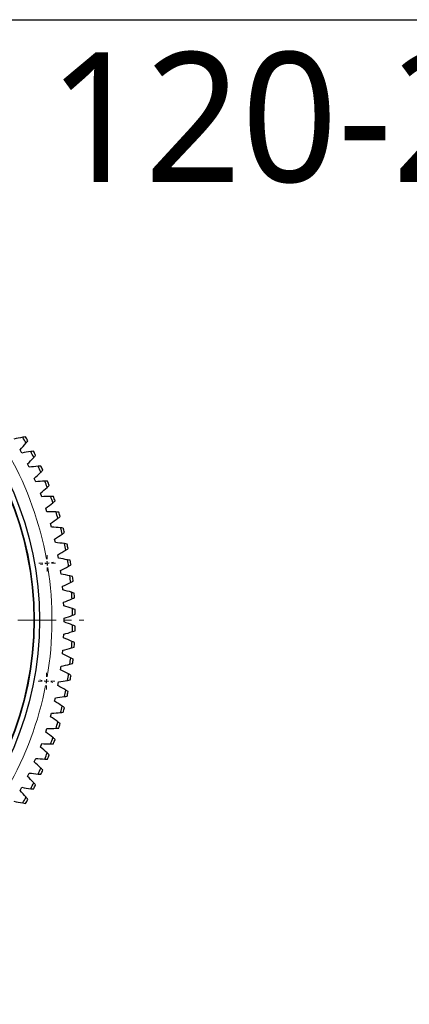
# Model space of a CAD drawing. Header units: millimetres. Extents: x -119 to 3760, y 5426 to 8682.
# Tile 7 of 12: x 1370 to 1821, y 7543 to 8682. Entities that reach past the tile are written whole.
import ezdxf

# ---------------------------------------------------------------- set-up
doc = ezdxf.new("R2010")
doc.units = ezdxf.units.MM
doc.header["$LTSCALE"] = 20
doc.linetypes.add('CENTER', pattern=[10.16, 6.35, -1.27, 1.27, -1.27])

# ---------------------------------------------------------------- blocks, each defined once
blk = doc.blocks.new('SW_CENTERMARKSYMBOL_5')
at = {"color": 0, "linetype": 'Continuous', "lineweight": 18}
for p, q in [((-5, 0), (-9.6, 0)), ((0, 0), (-2.5, 0)), ((0, 5), (0, 9.6)), ((0, 0), (0, 2.5)), ((0, 0), (0, -2.5)), ((0, 0), (2.5, 0)), ((5, 0), (9.6, 0)), ((0, -5), (0, -9.6))]:
    blk.add_line(p, q, dxfattribs=at)
blk = doc.blocks.new('SW_CENTERMARKSYMBOL_6')
at = {"color": 0, "linetype": 'Continuous', "lineweight": 18}
for p, q in [((-5, 0), (-9.6, 0)), ((0, 0), (-2.5, 0)), ((0, 5), (0, 9.6)), ((0, 0), (0, 2.5)), ((0, 0), (0, -2.5)), ((0, 0), (2.5, 0)), ((5, 0), (9.6, 0)), ((0, -5), (0, -9.6))]:
    blk.add_line(p, q, dxfattribs=at)

msp = doc.modelspace()

# ---------------------------------------------------------------- linework, layer by layer
at = {"color": 7, "linetype": 'Continuous', "lineweight": 25}
for p, q in [((1372.1, 8180.9), (1370, 8184.7)), ((1380.5, 8164.5), (1378.6, 8168.3)), ((1388.2, 8147.6), (1386.5, 8151.5)), ((1395.1, 8130.4), (1393.6, 8134.4)), ((1401.2, 8113), (1399.9, 8117)), ((1406.5, 8095.2), (1405.3, 8099.3)), ((1411, 8077.3), (1410, 8081.4)), ((1414.7, 8059.1), (1413.9, 8063.3)), ((1417.5, 8040.9), (1416.9, 8045.1)), ((1419.5, 8022.5), (1419.1, 8026.7)), ((1420.7, 8004), (1420.5, 8008.2)), ((1421, 7985.5), (1421, 7989.7)), ((1420.5, 7967), (1420.7, 7971.2)), ((1419.1, 7948.5), (1419.5, 7952.7)), ((1416.9, 7930.1), (1417.5, 7934.3)), ((1413.9, 7911.9), (1414.7, 7916.1)), ((1410, 7893.8), (1411, 7897.9)), ((1405.3, 7875.9), (1406.5, 7880)), ((1399.9, 7858.2), (1401.2, 7862.2)), ((1393.6, 7840.8), (1395.1, 7844.8)), ((1386.5, 7823.7), (1388.2, 7827.6)), ((1378.6, 7806.9), (1380.5, 7810.7)), ((1370, 7790.5), (1372.1, 7794.3))]:
    msp.add_line(p, q, dxfattribs=at)
at = {"color": 0, "linetype": 'Continuous', "lineweight": 18}
for p, q in [((1396.5, 8052.5), (1393.9, 8052)), ((1401.4, 8053.3), (1399, 8052.9)), ((1401.4, 8053.3), (1403.9, 8053.7)), ((1406.3, 8054.2), (1408.9, 8054.6)), ((1395.6, 7917.9), (1393.1, 7918.4)), ((1400.6, 7917), (1398.1, 7917.5)), ((1400.6, 7917), (1403, 7916.6)), ((1405.5, 7916.1), (1408, 7915.6))]:
    msp.add_line(p, q, dxfattribs=at)
at = {"linetype": 'CENTER', "lineweight": 18, "ltscale": 0.35}
msp.add_line((585.1, 7987.6), (1443.8, 7987.6), dxfattribs=at)
msp.add_lwpolyline([(-118.7, 8682.1), (3759.7, 8682.1), (3759.7, 5426.2), (-118.7, 5426.2)], close=True)
at = {"color": 7, "linetype": 'Continuous', "lineweight": 25}
for radius in [378, 372, 371.5]:
    msp.add_circle((1014.5, 7987.6), radius, dxfattribs=at)
for radius, start, end in [(416.4, 29.4742, 30.5258), (419.4, 29.6309, 30.3691), (416.4, 26.8655, 27.9171), (419.4, 27.0222, 27.7604), (416.4, 24.2568, 25.3084), (419.4, 24.4135, 25.1517), (416.4, 21.6481, 22.6997), (419.4, 21.8048, 22.543), (416.4, 19.0394, 20.091), (419.4, 19.1961, 19.9343), (416.4, 16.4307, 17.4823), (419.4, 16.5874, 17.3256), (416.4, 13.822, 14.8736), (419.4, 13.9787, 14.7169), (416.4, 11.2133, 12.2649), (419.4, 11.37, 12.1082), (416.4, 8.6046, 9.6562), (419.4, 8.7613, 9.4995), (416.4, 5.9959, 7.0475), (419.4, 6.1527, 6.8908), (416.4, 3.3872, 4.4389), (419.4, 3.544, 4.2821), (416.4, 0.7785, 1.8302), (419.4, 0.9353, 1.6734), (416.4, 358.1698, 359.2215), (419.4, 358.3266, 359.0647), (416.4, 355.5611, 356.6128), (419.4, 355.7179, 356.456), (416.4, 352.9525, 354.0041), (419.4, 353.1092, 353.8473), (416.4, 350.3438, 351.3954), (419.4, 350.5005, 351.2387), (416.4, 347.7351, 348.7867), (419.4, 347.8918, 348.63), (416.4, 345.1264, 346.178), (419.4, 345.2831, 346.0213), (416.4, 342.5177, 343.5693), (419.4, 342.6744, 343.4126), (416.4, 339.909, 340.9606), (419.4, 340.0657, 340.8039), (416.4, 337.3003, 338.3519), (419.4, 337.457, 338.1952), (416.4, 334.6916, 335.7432), (419.4, 334.8483, 335.5865), (416.4, 332.0829, 333.1345), (419.4, 332.2396, 332.9778), (416.4, 329.4742, 330.5258), (419.4, 329.6309, 330.3691)]:
    msp.add_arc((1014.5, 7987.6), radius, start, end, dxfattribs=at)
at = {"color": 0, "linetype": 'Continuous', "lineweight": 18}
for start, end in [(10.3682, 28.9084), (9.6383, 10.0033), (9.2734, 9.6383), (350.3682, 8.9084), (349.2734, 349.6383), (349.6383, 350.0033), (330.3682, 348.9084)]:
    msp.add_arc((1014.5, 7987.6), 392.5, start, end, dxfattribs=at)
at = {"color": 7, "linetype": 'Continuous', "lineweight": 25}
for points in [[(1373.1, 8199.1), (1369.7, 8198.5), (1366.3, 8197.8), (1362.9, 8197)], [(1370, 8184.7), (1372.4, 8187.2), (1374.7, 8189.8), (1377, 8192.5)], [(1376.3, 8199.6), (1375.3, 8199.5), (1374.2, 8199.3), (1373.1, 8199.1)], [(1377, 8192.5), (1377.7, 8193.3), (1378.3, 8194.1), (1379, 8195)], [(1382.4, 8182.6), (1378.9, 8182.1), (1375.5, 8181.6), (1372.1, 8180.9)], [(1385.6, 8182.9), (1384.5, 8182.8), (1383.5, 8182.7), (1382.4, 8182.6)], [(1385.9, 8175.8), (1386.6, 8176.6), (1387.4, 8177.3), (1388.1, 8178.1)], [(1378.6, 8168.3), (1381.1, 8170.7), (1383.6, 8173.2), (1385.9, 8175.8)], [(1390.9, 8165.6), (1387.4, 8165.3), (1384, 8164.9), (1380.5, 8164.5)], [(1386.5, 8151.5), (1389.1, 8153.8), (1391.6, 8156.2), (1394.1, 8158.7)], [(1394.1, 8165.8), (1393, 8165.8), (1392, 8165.7), (1390.9, 8165.6)], [(1394.1, 8158.7), (1394.9, 8159.4), (1395.6, 8160.2), (1396.4, 8160.9)], [(1398.6, 8148.3), (1395.1, 8148.2), (1391.6, 8147.9), (1388.2, 8147.6)], [(1401.8, 8148.4), (1400.7, 8148.4), (1399.7, 8148.3), (1398.6, 8148.3)], [(1401.5, 8141.2), (1402.3, 8141.9), (1403.1, 8142.7), (1403.9, 8143.4)], [(1393.6, 8134.4), (1396.3, 8136.6), (1398.9, 8138.9), (1401.5, 8141.2)], [(1405.5, 8130.6), (1402, 8130.7), (1398.6, 8130.6), (1395.1, 8130.4)], [(1399.9, 8117), (1402.7, 8119.1), (1405.4, 8121.2), (1408.1, 8123.4)], [(1408.7, 8130.6), (1407.7, 8130.6), (1406.6, 8130.6), (1405.5, 8130.6)], [(1408.1, 8123.4), (1408.9, 8124.1), (1409.7, 8124.8), (1410.5, 8125.5)], [(1411.6, 8112.7), (1408.1, 8112.9), (1404.7, 8113), (1401.2, 8113)], [(1414.8, 8112.5), (1413.8, 8112.6), (1412.7, 8112.6), (1411.6, 8112.7)], [(1405.3, 8099.3), (1408.2, 8101.3), (1411.1, 8103.3), (1413.9, 8105.4)], [(1413.9, 8105.4), (1414.7, 8106), (1415.6, 8106.7), (1416.4, 8107.3)], [(1416.9, 8094.5), (1413.4, 8094.8), (1410, 8095.1), (1406.5, 8095.2)], [(1410, 8081.4), (1413, 8083.2), (1415.9, 8085.1), (1418.8, 8087.1)], [(1420.1, 8094.1), (1419, 8094.3), (1418, 8094.4), (1416.9, 8094.5)], [(1418.8, 8087.1), (1419.7, 8087.7), (1420.6, 8088.3), (1421.4, 8088.9)], [(1421.4, 8076.1), (1417.9, 8076.6), (1414.4, 8077), (1411, 8077.3)], [(1424.5, 8075.6), (1423.5, 8075.7), (1422.4, 8075.9), (1421.4, 8076.1)], [(1413.9, 8063.3), (1416.9, 8065), (1419.9, 8066.7), (1422.9, 8068.6)], [(1422.9, 8068.6), (1423.8, 8069.1), (1424.7, 8069.7), (1425.6, 8070.3)], [(1425, 8057.4), (1421.5, 8058.1), (1418.1, 8058.7), (1414.7, 8059.1)], [(1428.1, 8056.8), (1427.1, 8057), (1426, 8057.2), (1425, 8057.4)], [(1416.9, 8045.1), (1420, 8046.6), (1423.1, 8048.2), (1426.2, 8049.9)], [(1427.7, 8038.7), (1424.3, 8039.5), (1420.9, 8040.2), (1417.5, 8040.9)], [(1426.2, 8049.9), (1427.1, 8050.4), (1428, 8050.9), (1429, 8051.5)], [(1419.1, 8026.7), (1422.3, 8028.1), (1425.5, 8029.5), (1428.6, 8031.1)], [(1430.8, 8037.9), (1429.8, 8038.2), (1428.8, 8038.4), (1427.7, 8038.7)], [(1428.6, 8031.1), (1429.5, 8031.6), (1430.5, 8032.1), (1431.4, 8032.5)], [(1429.6, 8019.8), (1426.3, 8020.8), (1422.9, 8021.7), (1419.5, 8022.5)], [(1432.7, 8018.9), (1431.7, 8019.2), (1430.6, 8019.5), (1429.6, 8019.8)], [(1420.5, 8008.2), (1423.7, 8009.5), (1426.9, 8010.8), (1430.1, 8012.2)], [(1430.1, 8012.2), (1431.1, 8012.6), (1432.1, 8013.1), (1433.1, 8013.5)], [(1430.6, 8000.9), (1427.3, 8002), (1424, 8003), (1420.7, 8004)], [(1433.7, 7999.8), (1432.7, 8000.2), (1431.7, 8000.6), (1430.6, 8000.9)], [(1421, 7989.7), (1424.3, 7990.8), (1427.6, 7992), (1430.8, 7993.3)], [(1430.8, 7981.9), (1427.6, 7983.2), (1424.3, 7984.4), (1421, 7985.5)], [(1430.8, 7993.3), (1431.8, 7993.6), (1432.8, 7994), (1433.8, 7994.4)], [(1420.7, 7971.2), (1424, 7972.2), (1427.3, 7973.2), (1430.6, 7974.3)], [(1430.6, 7974.3), (1431.7, 7974.6), (1432.7, 7975), (1433.7, 7975.4)], [(1433.8, 7980.8), (1432.8, 7981.2), (1431.8, 7981.6), (1430.8, 7981.9)], [(1430.1, 7963), (1426.9, 7964.4), (1423.7, 7965.7), (1420.5, 7967)], [(1433.1, 7961.7), (1432.1, 7962.1), (1431.1, 7962.6), (1430.1, 7963)], [(1419.5, 7952.7), (1422.9, 7953.5), (1426.3, 7954.4), (1429.6, 7955.4)], [(1429.6, 7955.4), (1430.6, 7955.7), (1431.7, 7956), (1432.7, 7956.3)], [(1428.6, 7944.1), (1425.5, 7945.7), (1422.3, 7947.1), (1419.1, 7948.5)], [(1431.4, 7942.6), (1430.5, 7943.1), (1429.5, 7943.6), (1428.6, 7944.1)], [(1426.2, 7925.3), (1423.1, 7927), (1420, 7928.6), (1416.9, 7930.1)], [(1417.5, 7934.3), (1420.9, 7935), (1424.3, 7935.7), (1427.7, 7936.5)], [(1427.7, 7936.5), (1428.8, 7936.8), (1429.8, 7937), (1430.8, 7937.3)], [(1414.7, 7916.1), (1418.1, 7916.5), (1421.5, 7917.1), (1425, 7917.8)], [(1425, 7917.8), (1426, 7918), (1427.1, 7918.2), (1428.1, 7918.4)], [(1429, 7923.7), (1428, 7924.3), (1427.1, 7924.8), (1426.2, 7925.3)], [(1422.9, 7906.6), (1419.9, 7908.5), (1416.9, 7910.2), (1413.9, 7911.9)], [(1425.6, 7904.9), (1424.7, 7905.5), (1423.8, 7906.1), (1422.9, 7906.6)], [(1418.8, 7888.1), (1415.9, 7890.1), (1413, 7892), (1410, 7893.8)], [(1411, 7897.9), (1414.4, 7898.2), (1417.9, 7898.6), (1421.4, 7899.1)], [(1421.4, 7899.1), (1422.4, 7899.3), (1423.5, 7899.5), (1424.5, 7899.6)], [(1421.4, 7886.3), (1420.6, 7886.9), (1419.7, 7887.5), (1418.8, 7888.1)], [(1413.9, 7869.8), (1411.1, 7871.9), (1408.2, 7873.9), (1405.3, 7875.9)], [(1406.5, 7880), (1410, 7880.1), (1413.4, 7880.4), (1416.9, 7880.7)], [(1416.4, 7867.9), (1415.6, 7868.5), (1414.7, 7869.2), (1413.9, 7869.8)], [(1416.9, 7880.7), (1418, 7880.8), (1419, 7880.9), (1420.1, 7881.1)], [(1401.2, 7862.2), (1404.7, 7862.2), (1408.1, 7862.3), (1411.6, 7862.5)], [(1411.6, 7862.5), (1412.7, 7862.6), (1413.8, 7862.6), (1414.8, 7862.7)], [(1408.1, 7851.8), (1405.4, 7854), (1402.7, 7856.1), (1399.9, 7858.2)], [(1410.5, 7849.7), (1409.7, 7850.4), (1408.9, 7851.1), (1408.1, 7851.8)], [(1401.5, 7834), (1398.9, 7836.3), (1396.3, 7838.6), (1393.6, 7840.8)], [(1395.1, 7844.8), (1398.6, 7844.6), (1402, 7844.5), (1405.5, 7844.6)], [(1405.5, 7844.6), (1406.6, 7844.6), (1407.7, 7844.6), (1408.7, 7844.6)], [(1388.2, 7827.6), (1391.6, 7827.3), (1395.1, 7827), (1398.6, 7826.9)], [(1398.6, 7826.9), (1399.7, 7826.9), (1400.7, 7826.8), (1401.8, 7826.8)], [(1403.9, 7831.8), (1403.1, 7832.5), (1402.3, 7833.3), (1401.5, 7834)], [(1394.1, 7816.5), (1391.6, 7819), (1389.1, 7821.4), (1386.5, 7823.7)], [(1396.4, 7814.3), (1395.6, 7815), (1394.9, 7815.8), (1394.1, 7816.5)], [(1385.9, 7799.4), (1383.6, 7802), (1381.1, 7804.5), (1378.6, 7806.9)], [(1380.5, 7810.7), (1384, 7810.3), (1387.4, 7809.9), (1390.9, 7809.6)], [(1390.9, 7809.6), (1392, 7809.5), (1393, 7809.4), (1394.1, 7809.3)], [(1377, 7782.7), (1374.7, 7785.4), (1372.4, 7788), (1370, 7790.5)], [(1372.1, 7794.3), (1375.5, 7793.6), (1378.9, 7793.1), (1382.4, 7792.6)], [(1382.4, 7792.6), (1383.5, 7792.5), (1384.5, 7792.4), (1385.6, 7792.3)], [(1388.1, 7797), (1387.4, 7797.8), (1386.6, 7798.6), (1385.9, 7799.4)], [(1379, 7780.2), (1378.3, 7781.1), (1377.7, 7781.9), (1377, 7782.7)], [(1362.9, 7778.2), (1366.3, 7777.4), (1369.7, 7776.7), (1373.1, 7776.1)], [(1373.1, 7776.1), (1374.2, 7775.9), (1375.3, 7775.7), (1376.3, 7775.6)]]:
    msp.add_open_spline(points, degree=3, dxfattribs=at)

# ---------------------------------------------------------------- block references
at = {"color": 7, "linetype": 'Continuous', "lineweight": 18}
for name, p in [('SW_CENTERMARKSYMBOL_6', (1401.4, 8053.3)), ('SW_CENTERMARKSYMBOL_5', (1400.6, 7917))]:
    msp.add_blockref(name, p, dxfattribs=at)

# ---------------------------------------------------------------- texts
at = {"insert": (1163.8, 8644.5), "char_height": 150, "width": 1063.213, "attachment_point": 1}
msp.add_mtext('{\\fYu Gothic Medium|b0|i0|c0|p0;\\C1;B1120-2-0839CA}', dxfattribs=at)

doc.saveas('drawing.dxf')
